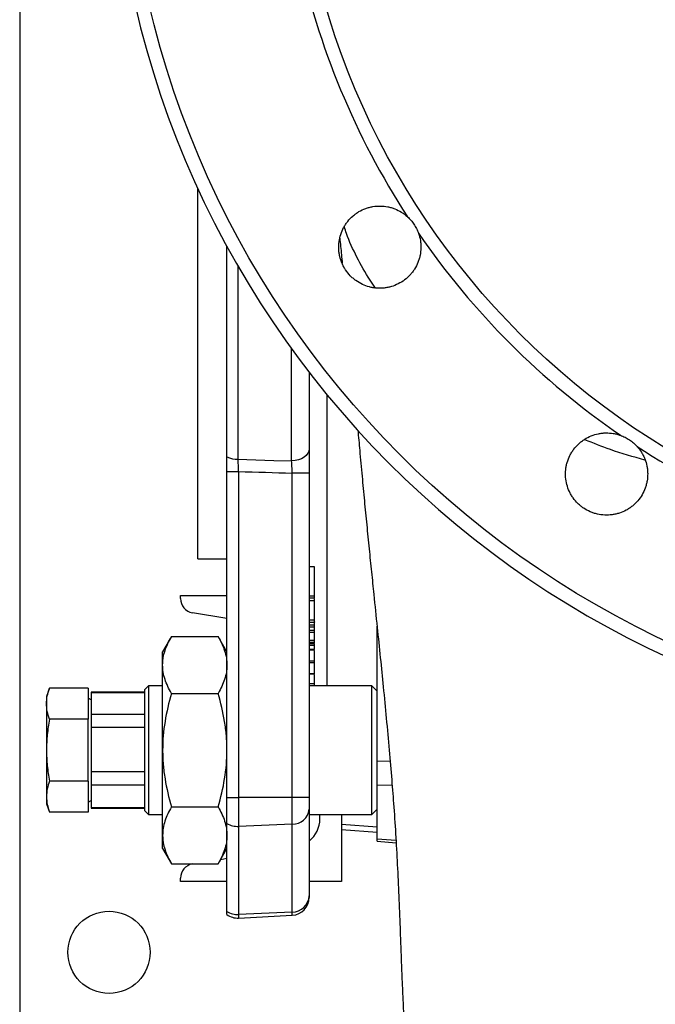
# Model space of a CAD drawing. Header units: millimetres. Extents: x 1108 to 5030, y 2116 to 3977.
# Tile 2 of 14: x 1108 to 1463, y 2525 to 3076. Entities that reach past the tile are written whole.
import ezdxf

# ---------------------------------------------------------------- set-up
doc = ezdxf.new("R2010")
doc.units = ezdxf.units.MM
doc.header["$LTSCALE"] = 2

msp = doc.modelspace()

# ---------------------------------------------------------------- linework, layer by layer
at = {"color": 7, "linetype": 'Continuous', "lineweight": 25}
for p, q in [((1107.76, 3904.24), (1107.76, 2504.24)), ((1207.37, 2774.24), (1207.37, 2981.85)), ((1223.76, 2831.38), (1223.76, 2949.16)), ((1269.76, 2878.66), (1269.76, 2835.95)), ((1223.76, 2823.19), (1230.28, 2823.19)), ((1223.76, 2640.78), (1223.76, 2823.19)), ((1230.28, 2823.19), (1230.28, 2640.78)), ((1269.76, 2822.28), (1260.28, 2822.28)), ((1260.28, 2640.78), (1260.28, 2822.28)), ((1269.76, 2822.28), (1269.76, 2640.78)), ((1207.37, 2774.24), (1223.76, 2774.24)), ((1272.76, 2769.78), (1269.76, 2769.78)), ((1272.76, 2753.38), (1272.76, 2769.78)), ((1197.76, 2752.08), (1197.76, 2753.91)), ((1197.76, 2753.91), (1223.76, 2753.91)), ((1272.76, 2753.38), (1269.76, 2753.38)), ((1272.76, 2752.24), (1269.76, 2752.24)), ((1272.76, 2750.75), (1269.76, 2750.75)), ((1272.76, 2752.24), (1272.76, 2753.38)), ((1272.76, 2750.75), (1272.76, 2751.89)), ((1223.76, 2741.03), (1204.46, 2744.19)), ((1272.76, 2740.1), (1269.76, 2740.1)), ((1269.76, 2738.89), (1272.76, 2738.89)), ((1272.76, 2737.19), (1272.76, 2738.89)), ((1272.76, 2737.19), (1269.76, 2737.19)), ((1272.76, 2736.17), (1269.76, 2736.17)), ((1272.76, 2734.2), (1269.76, 2734.2)), ((1272.76, 2733.18), (1269.76, 2733.18)), ((1272.76, 2736.17), (1272.76, 2737.19)), ((1272.76, 2734.2), (1272.76, 2736.17)), ((1272.76, 2733.18), (1272.76, 2734.2)), ((1272.76, 2728.57), (1272.76, 2733.18)), ((1307.76, 2661.31), (1307.76, 2736.64)), ((1192.67, 2730.81), (1187.76, 2722.31)), ((1192.67, 2730.81), (1218.85, 2730.81)), ((1223.76, 2722.31), (1218.85, 2730.81)), ((1272.76, 2728.57), (1269.76, 2728.57)), ((1272.76, 2727.62), (1269.76, 2727.62)), ((1272.76, 2726.75), (1269.76, 2726.75)), ((1272.76, 2727.62), (1272.76, 2728.57)), ((1272.76, 2727.08), (1272.76, 2727.62)), ((1187.76, 2714.94), (1187.76, 2722.31)), ((1272.76, 2725.92), (1269.76, 2725.92)), ((1272.76, 2723.64), (1269.76, 2723.64)), ((1269.76, 2723.41), (1272.76, 2723.41)), ((1272.76, 2717.1), (1272.76, 2723.09)), ((1272.76, 2717.1), (1269.76, 2717.1)), ((1272.76, 2716.14), (1269.76, 2716.14)), ((1272.76, 2716.14), (1272.76, 2717.1)), ((1272.76, 2709.99), (1272.76, 2716.14)), ((1187.76, 2667.31), (1187.76, 2714.94)), ((1272.76, 2709.99), (1269.76, 2709.99)), ((1272.76, 2709.78), (1269.76, 2709.78)), ((1272.76, 2709.78), (1272.76, 2709.99)), ((1272.76, 2704.35), (1269.76, 2704.35)), ((1124.45, 2701.95), (1122.76, 2697.31)), ((1146.16, 2701.95), (1124.45, 2701.95)), ((1146.16, 2701.95), (1146.16, 2684.63)), ((1177.76, 2699.81), (1147.76, 2699.81)), ((1147.76, 2699.81), (1147.76, 2699.58)), ((1147.76, 2699.58), (1177.76, 2699.58)), ((1147.76, 2699.58), (1147.76, 2687.29)), ((1179.76, 2703.31), (1177.76, 2701.31)), ((1177.76, 2633.31), (1177.76, 2701.31)), ((1187.76, 2703.31), (1179.76, 2703.31)), ((1179.76, 2703.31), (1179.76, 2631.31)), ((1192.67, 2699.06), (1218.85, 2699.06)), ((1269.76, 2703.52), (1272.76, 2703.52)), ((1304.76, 2703.31), (1269.76, 2703.31)), ((1307.76, 2700.31), (1304.76, 2703.31)), ((1304.76, 2631.31), (1304.76, 2703.31)), ((1122.76, 2697.31), (1122.76, 2693.29)), ((1122.76, 2693.29), (1122.76, 2667.31)), ((1147.76, 2695.5), (1146.16, 2696.42)), ((1146.16, 2684.63), (1124.45, 2684.63)), ((1146.16, 2649.99), (1146.16, 2684.63)), ((1177.76, 2687.29), (1147.76, 2687.29)), ((1147.76, 2687.29), (1147.76, 2680.11)), ((1147.76, 2680.11), (1147.76, 2655.11)), ((1147.76, 2680.11), (1177.76, 2680.11)), ((1122.76, 2667.31), (1122.76, 2641.33)), ((1187.76, 2619.67), (1187.76, 2667.31)), ((1307.76, 2647.67), (1307.76, 2661.31)), ((1177.76, 2655.11), (1147.76, 2655.11)), ((1147.76, 2655.11), (1147.76, 2647.83)), ((1146.16, 2649.99), (1124.45, 2649.99)), ((1146.16, 2649.99), (1146.16, 2632.67)), ((1147.76, 2647.83), (1177.76, 2647.83)), ((1147.76, 2647.83), (1147.76, 2635.12)), ((1307.76, 2617.66), (1307.76, 2647.67)), ((1122.76, 2641.33), (1122.76, 2637.31)), ((1146.16, 2638.19), (1147.76, 2639.12)), ((1223.76, 2640.78), (1230.28, 2640.78)), ((1223.76, 2626.31), (1223.76, 2640.78)), ((1230.28, 2640.78), (1230.28, 2624.67)), ((1260.28, 2640.78), (1230.28, 2640.78)), ((1260.28, 2625.97), (1260.28, 2640.78)), ((1269.76, 2640.78), (1260.28, 2640.78)), ((1269.76, 2640.78), (1269.76, 2634.24)), ((1122.76, 2637.31), (1124.45, 2632.67)), ((1146.16, 2632.67), (1124.45, 2632.67)), ((1177.76, 2635.12), (1147.76, 2635.12)), ((1147.76, 2635.12), (1147.76, 2634.81)), ((1147.76, 2634.81), (1177.76, 2634.81)), ((1177.76, 2633.31), (1179.76, 2631.31)), ((1192.67, 2635.55), (1218.85, 2635.55)), ((1269.76, 2634.24), (1269.76, 2585.74)), ((1304.76, 2631.31), (1307.76, 2634.31)), ((1179.76, 2631.31), (1187.76, 2631.31)), ((1269.76, 2631.31), (1304.76, 2631.31)), ((1275.76, 2628.91), (1275.76, 2631.31)), ((1287.76, 2631.31), (1287.76, 2593.91)), ((1223.76, 2577.14), (1223.76, 2626.31)), ((1260.28, 2625.97), (1230.28, 2624.67)), ((1230.28, 2624.67), (1230.28, 2575.35)), ((1260.28, 2576.77), (1260.28, 2625.97)), ((1287.76, 2622.96), (1307.76, 2621.48)), ((1187.76, 2612.31), (1187.76, 2619.67)), ((1307.76, 2616.32), (1307.76, 2617.66)), ((1307.76, 2616.32), (1318.41, 2615.56)), ((1187.76, 2612.31), (1192.67, 2603.8)), ((1218.85, 2603.8), (1223.76, 2612.31)), ((1220.25, 2606.22), (1223.76, 2606.8)), ((1192.67, 2603.8), (1218.85, 2603.8)), ((1204.46, 2603.63), (1205.46, 2603.8)), ((1197.76, 2593.91), (1197.76, 2595.74)), ((1223.76, 2593.91), (1197.76, 2593.91)), ((1287.76, 2593.91), (1269.76, 2593.91)), ((1269.76, 2585.74), (1269.76, 2584.95)), ((1223.76, 2575.38), (1223.76, 2577.14)), ((1260.28, 2576.77), (1230.28, 2575.35)), ((1230.28, 2573.39), (1260.28, 2574.96))]:
    msp.add_line(p, q, dxfattribs=at)
at = {"color": 8, "linetype": 'Continuous', "lineweight": 25}
for p, q in [((1229.93, 2938.15), (1229.93, 2830.02)), ((1259.93, 2829.12), (1259.93, 2891.81)), ((1279.58, 2866.31), (1279.58, 2703.31)), ((1307.76, 2661.31), (1315.06, 2661.17)), ((1316.2, 2647.51), (1307.76, 2647.67)), ((1287.76, 2625.89), (1307.76, 2624.4)), ((1307.76, 2617.66), (1318.34, 2616.9)), ((1230.28, 2575.35), (1230.28, 2573.39)), ((1260.28, 2574.96), (1260.28, 2576.77))]:
    msp.add_line(p, q, dxfattribs=at)
at = {"color": 7, "linetype": 'Continuous', "lineweight": 25, "flags": 128}
for points in [[(1269.76, 2835.95), (1269.57, 2834.64), (1269.01, 2833.37), (1268.11, 2832.2), (1266.89, 2831.17), (1265.4, 2830.32), (1263.71, 2829.68), (1261.86, 2829.28), (1259.93, 2829.12)], [(1229.93, 2830.02), (1249.9, 2829.42), (1259.93, 2829.12)]]:
    msp.add_lwpolyline(points, dxfattribs=at)
at = {"color": 7, "linetype": 'Continuous', "lineweight": 25}
for centre, radius in [((1691.76, 3204.24), 525.28), ((1691.76, 3204.24), 430), ((1157.76, 2554.24), 23)]:
    msp.add_circle(centre, radius, dxfattribs=at)
for centre, radius, start, end in [((1691.76, 3204.24), 533, 0.4302, 359.5698), ((1691.76, 3204.24), 437.72, 191.9795, 213.0205), ((1691.76, 3204.24), 437.72, 214.4795, 235.5205), ((1691.76, 3204.24), 437.72, 236.9795, 258.0205), ((1229.64, 2843.39), 13.37, 243.899, 271.2542), ((1205.76, 2752.08), 8, 180, 260.6914), ((1260.64, 2635.12), 9.16, 267.7618, 354.492), ((1259.76, 2628.91), 16, 308.6822, 0), ((1229.7, 2636.13), 11.48, 238.7958, 272.8831), ((1205.76, 2595.74), 8, 99.3086, 180), ((1260.3, 2586.24), 9.47, 269.9075, 357.0027), ((1259.76, 2584.95), 10, 273, 0), ((1229.72, 2586.13), 10.79, 236.4225, 272.9557), ((1229.76, 2583.38), 10, 233.1301, 273)]:
    msp.add_arc(centre, radius, start, end, dxfattribs=at)
msp.add_ellipse((6030.39, 3204.24), major_axis=(9083.05, 0), ratio=0.049416, start_param=4.155593, end_param=4.159479, dxfattribs=at)
for points, knots in [([(1330.93, 2956.44), (1331.4, 2955.12), (1331.75, 2953.78), (1332.09, 2951.74), (1332.17, 2951.05), (1332.27, 2949.66), (1332.29, 2948.96), (1332.25, 2946.87), (1332.1, 2945.49), (1331.69, 2943.46), (1331.53, 2942.79), (1331.13, 2941.45), (1330.9, 2940.79), (1330.12, 2938.85), (1329.5, 2937.62), (1328.39, 2935.86), (1328, 2935.29), (1327.15, 2934.18), (1326.7, 2933.64), (1325.3, 2932.11), (1324.27, 2931.18), (1322.06, 2929.51), (1320.87, 2928.76), (1318.39, 2927.52), (1317.11, 2927.01), (1315.11, 2926.42), (1314.43, 2926.25), (1313.06, 2925.98), (1312.37, 2925.88), (1310.31, 2925.66), (1308.93, 2925.64), (1306.84, 2925.8), (1306.15, 2925.88), (1304.78, 2926.11), (1304.1, 2926.26), (1302.09, 2926.79), (1300.79, 2927.26), (1298.26, 2928.45), (1297.06, 2929.15), (1295.37, 2930.35), (1294.82, 2930.78), (1293.77, 2931.68), (1293.26, 2932.16), (1291.8, 2933.67), (1290.93, 2934.74), (1289.78, 2936.47), (1289.42, 2937.06), (1288.75, 2938.28), (1288.45, 2938.92), (1287.62, 2940.83), (1287.19, 2942.15), (1286.72, 2944.17), (1286.59, 2944.85), (1286.4, 2946.24), (1286.34, 2946.93), (1286.24, 2949.01), (1286.3, 2950.39), (1286.68, 2953.14), (1286.99, 2954.52), (1287.85, 2957.15), (1288.4, 2958.42), (1289.39, 2960.25), (1289.76, 2960.85), (1290.53, 2962.01), (1290.94, 2962.57), (1292.24, 2964.19), (1293.2, 2965.18), (1294.78, 2966.55), (1295.34, 2966.98), (1296.47, 2967.79), (1297.05, 2968.17), (1298.83, 2969.22), (1300.09, 2969.81), (1302.05, 2970.53), (1302.72, 2970.74), (1304.06, 2971.09), (1304.74, 2971.24), (1306.78, 2971.58), (1308.17, 2971.7), (1310.96, 2971.66), (1312.34, 2971.52), (1314.38, 2971.12), (1315.05, 2970.96), (1316.38, 2970.57), (1317.05, 2970.34), (1318.99, 2969.57), (1320.23, 2968.95), (1321.99, 2967.86), (1322.57, 2967.47), (1323.68, 2966.63), (1324.22, 2966.18), (1324.74, 2965.71)], [0, 0, 0, 0, 0.03125, 0.03125, 0.046875, 0.046875, 0.0625, 0.0625, 0.09375, 0.09375, 0.109375, 0.109375, 0.125, 0.125, 0.15625, 0.15625, 0.171875, 0.171875, 0.1875, 0.1875, 0.21875, 0.21875, 0.25, 0.25, 0.28125, 0.28125, 0.296875, 0.296875, 0.3125, 0.3125, 0.34375, 0.34375, 0.359375, 0.359375, 0.375, 0.375, 0.40625, 0.40625, 0.4375, 0.4375, 0.453125, 0.453125, 0.46875, 0.46875, 0.5, 0.5, 0.515625, 0.515625, 0.53125, 0.53125, 0.5625, 0.5625, 0.578125, 0.578125, 0.59375, 0.59375, 0.625, 0.625, 0.65625, 0.65625, 0.6875, 0.6875, 0.703125, 0.703125, 0.71875, 0.71875, 0.75, 0.75, 0.765625, 0.765625, 0.78125, 0.78125, 0.8125, 0.8125, 0.828125, 0.828125, 0.84375, 0.84375, 0.875, 0.875, 0.90625, 0.90625, 0.921875, 0.921875, 0.9375, 0.9375, 0.96875, 0.96875, 0.984375, 0.984375, 1, 1, 1, 1]), ([(1324.74, 2965.71), (1325.44, 2965.08), (1326.09, 2964.4), (1327.31, 2962.99), (1327.87, 2962.25), (1328.91, 2960.7), (1329.39, 2959.88), (1330.24, 2958.2), (1330.61, 2957.33), (1330.93, 2956.44)], [0, 0, 0, 0, 0.25, 0.25, 0.5, 0.5, 0.75, 0.75, 1, 1, 1, 1]), ([(1306.93, 2925.82), (1305.87, 2927.28), (1301.81, 2932.9), (1296.36, 2943.08), (1291.6, 2953.07), (1289.86, 2958.82), (1289.47, 2960.1)], [0, 0, 0, 0, 0.1335819, 0.5123367, 0.8915895, 1, 1, 1, 1]), ([(1286.86, 2953.78), (1287.02, 2952.21), (1287.5, 2947.58), (1287.98, 2942.8), (1288.29, 2939.65)], [0, 0, 0, 0, 0.340665, 1, 1, 1, 1]), ([(1297.01, 2846.25), (1297.35, 2842.5), (1298.12, 2833.96), (1299.33, 2820.77), (1300.64, 2806.86), (1301.95, 2793.34), (1303.28, 2780.05), (1304.61, 2767.09), (1306.12, 2752.43), (1307.79, 2736.4), (1309.56, 2719.14), (1311.27, 2702.13), (1312.95, 2684.84), (1314.54, 2667.52), (1315.95, 2650.95), (1317.21, 2634.62), (1318.32, 2617.99), (1319.25, 2600.71), (1320.03, 2583.21), (1320.58, 2568.53), (1321.02, 2556.48), (1321.37, 2547.16), (1321.74, 2537.83), (1322.16, 2528.5), (1322.6, 2519.48), (1323.02, 2511.49), (1323.4, 2504.62), (1323.77, 2498.28), (1324.18, 2491.7), (1324.63, 2484.57), (1325.14, 2476.93), (1325.7, 2468.83), (1326.3, 2460.31), (1326.95, 2451.33), (1327.61, 2442.39), (1328.25, 2433.89), (1328.85, 2426.32), (1329.39, 2419.66), (1329.87, 2413.83), (1330.31, 2408.85), (1330.69, 2404.6), (1331.04, 2400.79), (1331.42, 2396.8), (1331.86, 2392.37), (1332.35, 2387.62), (1332.85, 2383.06), (1333.3, 2379.12), (1333.7, 2375.72), (1334.08, 2372.64), (1334.48, 2369.52), (1334.91, 2366.16), (1335.45, 2362.2), (1336.12, 2357.49), (1336.93, 2352.12), (1337.79, 2346.75), (1338.69, 2341.52), (1339.53, 2336.91), (1340.34, 2332.78), (1341.04, 2329.32), (1341.64, 2326.51), (1342.26, 2323.72), (1343.01, 2320.49), (1343.98, 2316.49), (1345.11, 2312.09), (1346.39, 2307.48), (1347.73, 2302.89), (1349.53, 2297.15), (1352.25, 2289.22), (1356.29, 2278.77), (1361.74, 2266.55), (1368.25, 2253.97), (1375.35, 2241.99), (1382.54, 2231.3), (1389.63, 2221.89), (1396.16, 2214.03), (1402.11, 2207.41), (1408.05, 2201.27), (1415.1, 2194.47), (1424.22, 2186.44), (1435.81, 2177.4), (1449.54, 2168.11), (1465.42, 2159.01), (1482, 2151.22), (1498.88, 2144.85), (1512.08, 2140.94), (1522.36, 2138.47), (1529.18, 2137.06), (1535.19, 2135.97), (1540.71, 2135.16), (1545.73, 2134.43), (1551.08, 2133.69), (1556.59, 2132.97), (1563.3, 2132.12), (1571.67, 2131.11), (1581.87, 2129.97), (1593.68, 2128.77), (1607.1, 2127.57), (1622.14, 2126.42), (1638.81, 2125.41), (1655.38, 2124.65), (1666.36, 2124.42), (1671.27, 2124.32)], [0, 0, 0, 0, 0.009687, 0.022051, 0.033709, 0.045193, 0.056471, 0.067494, 0.078202, 0.093897, 0.108677, 0.123067, 0.138815, 0.155193, 0.170714, 0.185447, 0.202479, 0.220641, 0.239906, 0.260141, 0.270959, 0.281871, 0.292844, 0.303856, 0.314829, 0.324675, 0.332732, 0.340445, 0.349138, 0.358805, 0.369433, 0.381013, 0.393539, 0.407003, 0.421782, 0.435634, 0.448363, 0.459988, 0.470524, 0.47998, 0.488004, 0.495133, 0.502724, 0.511263, 0.520766, 0.530518, 0.53857, 0.544932, 0.550806, 0.557381, 0.56467, 0.573088, 0.582889, 0.594098, 0.606315, 0.615637, 0.624928, 0.632933, 0.639461, 0.644504, 0.648486, 0.653749, 0.659807, 0.66667, 0.673301, 0.679598, 0.685222, 0.693331, 0.703213, 0.714957, 0.727529, 0.738926, 0.750153, 0.759888, 0.768179, 0.7751, 0.781099, 0.788016, 0.797823, 0.809189, 0.821997, 0.836117, 0.851437, 0.864294, 0.877786, 0.883233, 0.888749, 0.893918, 0.897383, 0.901718, 0.905888, 0.91029, 0.915247, 0.92194, 0.929829, 0.938961, 0.949366, 0.961065, 0.974075, 0.988409, 1, 1, 1, 1]), ([(1453.23, 2837.22), (1454.17, 2836.19), (1455, 2835.08), (1456.1, 2833.32), (1456.43, 2832.71), (1457.06, 2831.47), (1457.34, 2830.83), (1458.11, 2828.88), (1458.5, 2827.56), (1458.9, 2825.52), (1459, 2824.84), (1459.14, 2823.45), (1459.19, 2822.75), (1459.21, 2820.66), (1459.1, 2819.29), (1458.76, 2817.24), (1458.61, 2816.56), (1458.25, 2815.21), (1458.04, 2814.54), (1457.33, 2812.59), (1456.74, 2811.34), (1455.34, 2808.94), (1454.52, 2807.8), (1452.71, 2805.7), (1451.72, 2804.74), (1450.1, 2803.43), (1449.53, 2803.01), (1448.37, 2802.24), (1447.78, 2801.88), (1445.96, 2800.89), (1444.69, 2800.34), (1442.7, 2799.69), (1442.02, 2799.51), (1440.67, 2799.19), (1439.99, 2799.07), (1437.93, 2798.79), (1436.55, 2798.73), (1433.75, 2798.85), (1432.38, 2799.04), (1430.36, 2799.51), (1429.69, 2799.69), (1428.37, 2800.13), (1427.72, 2800.37), (1425.79, 2801.21), (1424.58, 2801.87), (1422.85, 2803.02), (1422.29, 2803.43), (1421.21, 2804.3), (1420.68, 2804.77), (1419.18, 2806.23), (1418.28, 2807.27), (1417.08, 2808.96), (1416.7, 2809.55), (1415.99, 2810.75), (1415.67, 2811.37), (1414.78, 2813.26), (1414.31, 2814.56), (1413.6, 2817.24), (1413.37, 2818.63), (1413.16, 2821.39), (1413.18, 2822.77), (1413.39, 2824.85), (1413.5, 2825.54), (1413.77, 2826.91), (1413.93, 2827.58), (1414.52, 2829.57), (1415.02, 2830.86), (1415.96, 2832.72), (1416.31, 2833.34), (1417.04, 2834.52), (1417.43, 2835.09), (1418.68, 2836.74), (1419.61, 2837.77), (1421.16, 2839.18), (1421.69, 2839.63), (1422.8, 2840.47), (1423.37, 2840.87), (1425.12, 2841.97), (1426.36, 2842.6), (1428.96, 2843.64), (1430.28, 2844.04), (1432.31, 2844.45), (1433, 2844.55), (1434.38, 2844.7), (1435.08, 2844.75), (1437.17, 2844.79), (1438.55, 2844.69), (1440.6, 2844.35), (1441.28, 2844.21), (1442.63, 2843.86), (1443.3, 2843.65), (1443.96, 2843.42)], [0, 0, 0, 0, 0.03125, 0.03125, 0.046875, 0.046875, 0.0625, 0.0625, 0.09375, 0.09375, 0.109375, 0.109375, 0.125, 0.125, 0.15625, 0.15625, 0.171875, 0.171875, 0.1875, 0.1875, 0.21875, 0.21875, 0.25, 0.25, 0.28125, 0.28125, 0.296875, 0.296875, 0.3125, 0.3125, 0.34375, 0.34375, 0.359375, 0.359375, 0.375, 0.375, 0.40625, 0.40625, 0.4375, 0.4375, 0.453125, 0.453125, 0.46875, 0.46875, 0.5, 0.5, 0.515625, 0.515625, 0.53125, 0.53125, 0.5625, 0.5625, 0.578125, 0.578125, 0.59375, 0.59375, 0.625, 0.625, 0.65625, 0.65625, 0.6875, 0.6875, 0.703125, 0.703125, 0.71875, 0.71875, 0.75, 0.75, 0.765625, 0.765625, 0.78125, 0.78125, 0.8125, 0.8125, 0.828125, 0.828125, 0.84375, 0.84375, 0.875, 0.875, 0.90625, 0.90625, 0.921875, 0.921875, 0.9375, 0.9375, 0.96875, 0.96875, 0.984375, 0.984375, 1, 1, 1, 1]), ([(1443.96, 2843.42), (1444.85, 2843.1), (1445.71, 2842.73), (1447.37, 2841.89), (1448.18, 2841.42), (1449.73, 2840.38), (1450.49, 2839.81), (1451.92, 2838.58), (1452.59, 2837.92), (1453.23, 2837.22)], [0, 0, 0, 0, 0.25, 0.25, 0.5, 0.5, 0.75, 0.75, 1, 1, 1, 1]), ([(1457.66, 2829.52), (1451.12, 2831.39), (1439.49, 2834.72), (1428.75, 2839.02), (1424.04, 2840.91)], [0, 0, 0, 0, 0.561936, 1, 1, 1, 1]), ([(1223.76, 2823.19), (1223.76, 2823.95), (1223.76, 2824.7), (1223.76, 2825.8), (1223.76, 2826.16), (1223.76, 2826.88), (1223.76, 2827.24), (1223.76, 2828.29), (1223.76, 2828.96), (1223.76, 2830.22), (1223.76, 2830.83), (1223.76, 2831.38)], [0, 0, 0, 0, 0.25, 0.25, 0.375, 0.375, 0.5, 0.5, 0.75, 0.75, 1, 1, 1, 1]), ([(1269.76, 2835.95), (1269.76, 2835.49), (1269.76, 2835.01), (1269.76, 2834.01), (1269.76, 2833.5), (1269.76, 2831.91), (1269.76, 2830.8), (1269.76, 2828.44), (1269.76, 2827.24), (1269.76, 2824.79), (1269.76, 2823.54), (1269.76, 2822.28)], [0, 0, 0, 0, 0.125, 0.125, 0.25, 0.25, 0.5, 0.5, 0.75, 0.75, 1, 1, 1, 1]), ([(1230.28, 2823.19), (1230.26, 2823.83), (1230.24, 2824.46), (1230.19, 2825.69), (1230.16, 2826.28), (1230.1, 2827.44), (1230.07, 2828.01), (1230, 2829.06), (1229.97, 2829.56), (1229.93, 2830.02)], [0, 0, 0, 0, 0.25, 0.25, 0.5, 0.5, 0.75, 0.75, 1, 1, 1, 1]), ([(1260.28, 2822.28), (1260.24, 2823.55), (1260.19, 2824.77), (1260.1, 2826.54), (1260.07, 2827.1), (1260, 2828.16), (1259.97, 2828.66), (1259.93, 2829.12)], [0, 0, 0, 0, 0.5, 0.5, 0.75, 0.75, 1, 1, 1, 1]), ([(1272.76, 2740.1), (1272.76, 2740.24), (1272.76, 2740.53), (1272.76, 2741.03), (1272.76, 2741.57), (1272.76, 2742.15), (1272.76, 2742.78), (1272.76, 2743.45), (1272.76, 2744.16), (1272.76, 2744.91), (1272.76, 2745.68), (1272.76, 2746.44), (1272.76, 2747.19), (1272.76, 2747.93), (1272.76, 2748.66), (1272.76, 2749.37), (1272.76, 2750.08), (1272.76, 2750.52), (1272.76, 2750.75)], [0, 0, 0, 0, 0.0637153, 0.1253057, 0.1860918, 0.2463539, 0.3063137, 0.3674898, 0.429801, 0.4943814, 0.5589081, 0.6218313, 0.6839557, 0.7455596, 0.8073063, 0.8696661, 0.9339628, 1, 1, 1, 1]), ([(1272.76, 2739.09), (1272.76, 2739.03), (1272.76, 2738.82), (1272.76, 2739.57), (1272.76, 2740.1)], [0, 0, 0, 0, 0.284554, 1, 1, 1, 1]), ([(1187.76, 2714.94), (1187.76, 2715.61), (1187.79, 2716.29), (1187.9, 2717.64), (1187.99, 2718.31), (1188.32, 2720.32), (1188.66, 2721.65), (1189.94, 2725.61), (1191.17, 2728.22), (1192.67, 2730.81)], [0, 0, 0, 0, 0.125, 0.125, 0.25, 0.25, 0.5, 0.5, 1, 1, 1, 1]), ([(1218.85, 2730.81), (1220.35, 2728.22), (1221.58, 2725.6), (1223.29, 2720.31), (1223.76, 2717.64), (1223.76, 2714.94)], [0, 0, 0, 0, 0.5, 0.5, 1, 1, 1, 1]), ([(1272.76, 2725.92), (1272.76, 2726.11), (1272.76, 2726.5), (1272.76, 2726.75), (1272.76, 2726.73), (1272.76, 2726.73)], [0, 0, 0, 0, 0.4180987, 0.8363937, 1, 1, 1, 1]), ([(1272.76, 2723.64), (1272.76, 2723.7), (1272.76, 2723.82), (1272.76, 2724.06), (1272.76, 2724.34), (1272.76, 2724.65), (1272.76, 2724.98), (1272.76, 2725.31), (1272.76, 2725.63), (1272.76, 2725.82), (1272.76, 2725.92)], [0, 0, 0, 0, 0.127757, 0.249414, 0.372796, 0.500111, 0.62861, 0.750643, 0.873768, 1, 1, 1, 1]), ([(1192.67, 2699.06), (1191.17, 2701.66), (1189.94, 2704.27), (1188.23, 2709.56), (1187.76, 2712.23), (1187.76, 2714.94)], [0, 0, 0, 0, 0.5, 0.5, 1, 1, 1, 1]), ([(1223.76, 2714.94), (1223.76, 2714.26), (1223.73, 2713.59), (1223.61, 2712.24), (1223.53, 2711.57), (1223.19, 2709.56), (1222.86, 2708.23), (1221.58, 2704.26), (1220.34, 2701.65), (1218.85, 2699.06)], [0, 0, 0, 0, 0.125, 0.125, 0.25, 0.25, 0.5, 0.5, 1, 1, 1, 1]), ([(1272.76, 2704.35), (1272.76, 2704.95), (1272.76, 2706.15), (1272.76, 2708.34), (1272.76, 2709.43)], [0, 0, 0, 0, 0.5018039, 1, 1, 1, 1]), ([(1272.76, 2703.63), (1272.76, 2703.6), (1272.76, 2703.47), (1272.76, 2703.97), (1272.76, 2704.35)], [0, 0, 0, 0, 0.2439806, 1, 1, 1, 1]), ([(1122.76, 2693.29), (1122.76, 2694.73), (1122.91, 2696.17), (1123.5, 2699.06), (1123.92, 2700.5), (1124.45, 2701.95)], [0, 0, 0, 0, 0.5, 0.5, 1, 1, 1, 1]), ([(1192.67, 2699.06), (1191.17, 2693.87), (1189.94, 2688.63), (1188.23, 2678.06), (1187.76, 2672.72), (1187.76, 2667.31)], [0, 0, 0, 0, 0.5, 0.5, 1, 1, 1, 1]), ([(1223.76, 2667.31), (1223.76, 2668.65), (1223.73, 2670.01), (1223.61, 2672.7), (1223.53, 2674.05), (1223.19, 2678.06), (1222.86, 2680.72), (1221.58, 2688.65), (1220.34, 2693.88), (1218.85, 2699.06)], [0, 0, 0, 0, 0.125, 0.125, 0.25, 0.25, 0.5, 0.5, 1, 1, 1, 1]), ([(1124.45, 2684.63), (1123.92, 2686.07), (1123.5, 2687.51), (1122.91, 2690.4), (1122.76, 2691.84), (1122.76, 2693.29)], [0, 0, 0, 0, 0.5, 0.5, 1, 1, 1, 1]), ([(1124.45, 2684.63), (1123.92, 2681.74), (1123.5, 2678.85), (1122.91, 2673.08), (1122.76, 2670.19), (1122.76, 2667.31)], [0, 0, 0, 0, 0.5, 0.5, 1, 1, 1, 1]), ([(1122.76, 2667.31), (1122.76, 2664.42), (1122.91, 2661.53), (1123.5, 2655.76), (1123.92, 2652.87), (1124.45, 2649.99)], [0, 0, 0, 0, 0.5, 0.5, 1, 1, 1, 1]), ([(1187.76, 2667.31), (1187.76, 2665.96), (1187.79, 2664.6), (1187.9, 2661.91), (1187.99, 2660.57), (1188.32, 2656.55), (1188.66, 2653.89), (1189.94, 2645.96), (1191.17, 2640.73), (1192.67, 2635.55)], [0, 0, 0, 0, 0.125, 0.125, 0.25, 0.25, 0.5, 0.5, 1, 1, 1, 1]), ([(1218.85, 2635.55), (1220.35, 2640.75), (1221.58, 2645.98), (1223.29, 2656.55), (1223.76, 2661.9), (1223.76, 2667.31)], [0, 0, 0, 0, 0.5, 0.5, 1, 1, 1, 1]), ([(1124.45, 2649.99), (1123.93, 2648.55), (1123.5, 2647.1), (1122.91, 2644.21), (1122.76, 2642.77), (1122.76, 2641.33)], [0, 0, 0, 0, 0.5, 0.5, 1, 1, 1, 1]), ([(1122.76, 2641.33), (1122.76, 2639.88), (1122.91, 2638.43), (1123.5, 2635.55), (1123.92, 2634.1), (1124.45, 2632.67)], [0, 0, 0, 0, 0.5, 0.5, 1, 1, 1, 1]), ([(1192.67, 2635.55), (1191.92, 2634.26), (1191.24, 2632.95), (1190.03, 2630.32), (1189.5, 2629), (1188.22, 2625.03), (1187.76, 2622.36), (1187.76, 2619.67)], [0, 0, 0, 0, 0.25, 0.25, 0.5, 0.5, 1, 1, 1, 1]), ([(1218.85, 2635.55), (1219.59, 2634.26), (1220.28, 2632.95), (1221.49, 2630.32), (1222.01, 2629), (1223.3, 2625.03), (1223.76, 2622.36), (1223.76, 2619.67)], [0, 0, 0, 0, 0.25, 0.25, 0.5, 0.5, 1, 1, 1, 1]), ([(1187.76, 2619.67), (1187.76, 2619), (1187.79, 2618.33), (1187.9, 2616.98), (1187.99, 2616.3), (1188.33, 2614.28), (1188.66, 2612.94), (1189.95, 2608.97), (1191.19, 2606.37), (1192.67, 2603.8)], [0, 0, 0, 0, 0.125, 0.125, 0.25, 0.25, 0.5, 0.5, 1, 1, 1, 1]), ([(1223.76, 2619.67), (1223.76, 2619), (1223.73, 2618.33), (1223.62, 2616.98), (1223.53, 2616.3), (1223.19, 2614.28), (1222.85, 2612.94), (1221.56, 2608.97), (1220.33, 2606.37), (1218.85, 2603.8)], [0, 0, 0, 0, 0.125, 0.125, 0.25, 0.25, 0.5, 0.5, 1, 1, 1, 1])]:
    msp.add_open_spline(points, degree=3, knots=knots, dxfattribs=at)

doc.saveas('drawing.dxf')
